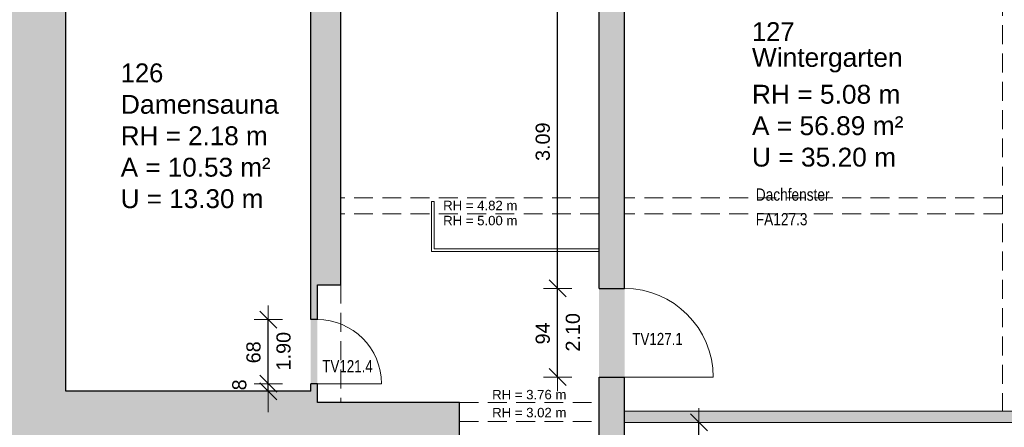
# Model space of a CAD drawing. Header units: metres. Extents: x 306 to 433, y -64 to 7.
# Tile 81 of 93: x 374.36 to 384.8, y -3.83 to 0.49. Entities that reach past the tile are written whole.
import ezdxf

# ---------------------------------------------------------------- set-up
doc = ezdxf.new("R2010")
doc.units = ezdxf.units.M
doc.header["$PDMODE"] = 65
doc.linetypes.add('AUSGEZOGEN', pattern=[0])
doc.linetypes.add('VERDECKT2_S2', pattern=[0.27, 0.2, -0.07])
for name, color, linetype, lineweight in [('Allgemein01', 7, 'AUSGEZOGEN', 13), ('Füllfläche', 7, 'AUSGEZOGEN', 13), ('Maßlinie Allgemein', 7, 'AUSGEZOGEN', 25), ('Möblierung', 7, 'AUSGEZOGEN', 25), ('Standard', 7, 'AUSGEZOGEN', 25), ('Text Allgemein', 7, 'AUSGEZOGEN', 25)]:
    doc.layers.add(name, color=color, linetype=linetype, lineweight=lineweight)
doc.styles.add('ARIAL', font='ARIAL.TTF')
doc.dimstyles.new('DIMSTYLE_12', dxfattribs={"dimtxt": 0.15, "dimasz": 0.3, "dimexe": 0, "dimexo": 1e-06, "dimgap": 0.075, "dimtad": 2, "dimdec": 1, "dimlfac": 100, "dimrnd": 0.5, "dimzin": 4, "dimdsep": 46, "dimtxsty": 'ARIAL', "dimblk1": 'ALL_ML_STRICH', "dimblk2": 'ALL_ML_STRICH', "dimsah": 1, "dimcen": 0, "dimse1": 1, "dimse2": 1, "dimclrd": 7, "dimclre": 7, "dimclrt": 7, "dimadec": 0, "dimazin": 0, "dimtfac": 1, "dimtdec": 0, "dimtix": 1, "dimtmove": 2, "dimatfit": 3, "dimfxl": 0, "dimtvp": 1.2, "dimtzin": 0, "dimlwd": 0, "dimlwe": 13, "dimarcsym": 0})
doc.dimstyles.new('DIMSTYLE_13', dxfattribs={"dimtxt": 0.15, "dimasz": 0.3, "dimexe": 0, "dimexo": 1e-06, "dimgap": 0.075, "dimtad": 2, "dimrnd": 0.005, "dimzin": 4, "dimdsep": 46, "dimtxsty": 'ARIAL', "dimblk1": 'ALL_ML_STRICH', "dimblk2": 'ALL_ML_STRICH', "dimsah": 1, "dimcen": 0, "dimse1": 1, "dimse2": 1, "dimclrd": 7, "dimclre": 7, "dimclrt": 7, "dimadec": 0, "dimazin": 0, "dimtfac": 1, "dimtdec": 0, "dimtix": 1, "dimtmove": 2, "dimatfit": 3, "dimfxl": 0, "dimtzin": 0, "dimlwd": 0, "dimlwe": 13, "dimarcsym": 0})
doc.dimstyles.new('DIMSTYLE_17', dxfattribs={"dimtxt": 0.15, "dimasz": 0.3, "dimexe": 0, "dimexo": 1e-06, "dimgap": 0.075, "dimtad": 2, "dimdec": 3, "dimrnd": 0.005, "dimzin": 4, "dimdsep": 46, "dimtxsty": 'ARIAL', "dimblk1": 'ALL_ML_STRICH', "dimblk2": 'ALL_ML_STRICH', "dimsah": 1, "dimcen": 0, "dimse1": 1, "dimse2": 1, "dimclrd": 7, "dimclre": 7, "dimclrt": 7, "dimadec": 0, "dimazin": 0, "dimtfac": 1, "dimtdec": 0, "dimtix": 1, "dimtmove": 2, "dimatfit": 3, "dimfxl": 0, "dimtzin": 0, "dimlwd": 0, "dimlwe": 13, "dimarcsym": 0})
doc.dimstyles.new('DIMSTYLE_6', dxfattribs={"dimtxt": 0.2, "dimasz": 0.3, "dimexe": 0, "dimexo": 1e-06, "dimgap": 0.1, "dimtad": 2, "dimrnd": 0.005, "dimzin": 4, "dimdsep": 46, "dimtxsty": 'ARIAL', "dimblk1": 'ALL_ML_STRICH', "dimblk2": 'ALL_ML_STRICH', "dimsah": 1, "dimcen": 0, "dimse1": 1, "dimse2": 1, "dimclrd": 7, "dimclre": 7, "dimclrt": 7, "dimadec": 0, "dimazin": 0, "dimtfac": 1, "dimtdec": 0, "dimtix": 1, "dimtmove": 2, "dimatfit": 3, "dimfxl": 0, "dimtzin": 0, "dimlwd": 0, "dimlwe": 13, "dimarcsym": 0})
doc.dimstyles.new('DIMSTYLE_7', dxfattribs={"dimtxt": 0.2, "dimasz": 0.3, "dimexe": 0, "dimexo": 1e-06, "dimgap": 0.1, "dimtad": 2, "dimdec": 1, "dimlfac": 100, "dimrnd": 0.5, "dimzin": 4, "dimdsep": 46, "dimtxsty": 'ARIAL', "dimblk1": 'ALL_ML_STRICH', "dimblk2": 'ALL_ML_STRICH', "dimsah": 1, "dimcen": 0, "dimse1": 1, "dimse2": 1, "dimclrd": 7, "dimclre": 7, "dimclrt": 7, "dimadec": 0, "dimazin": 0, "dimtfac": 1, "dimtdec": 0, "dimtix": 1, "dimtmove": 2, "dimatfit": 3, "dimfxl": 0, "dimtvp": 1.2, "dimtzin": 0, "dimlwd": 0, "dimlwe": 13, "dimarcsym": 0})
doc.dimstyles.new('DIMSTYLE_9', dxfattribs={"dimtxt": 0.15, "dimasz": 0.3, "dimexe": 0, "dimexo": 1e-06, "dimgap": 0.075, "dimtad": 2, "dimdec": 1, "dimlfac": 100, "dimrnd": 0.5, "dimzin": 4, "dimdsep": 46, "dimtxsty": 'ARIAL', "dimblk1": 'ALL_ML_STRICH', "dimblk2": 'ALL_ML_STRICH', "dimsah": 1, "dimcen": 0, "dimse1": 1, "dimse2": 1, "dimclrd": 7, "dimclre": 7, "dimclrt": 7, "dimadec": 0, "dimazin": 0, "dimtfac": 1, "dimtdec": 0, "dimtix": 1, "dimtmove": 2, "dimatfit": 3, "dimfxl": 0, "dimtzin": 0, "dimlwd": 0, "dimlwe": 13, "dimarcsym": 0})

# ---------------------------------------------------------------- blocks, each defined once
blk = doc.blocks.new('ALL_ML_STRICH')
at = {"color": 0, "linetype": 'ByBlock', "lineweight": -2}
for p, q in [((0, -0.5), (0, 0.5)), ((-1, 0), (0.5, 0)), ((-0.3, -0.3), (0.3, 0.3))]:
    blk.add_line(p, q, dxfattribs=at)
blk = doc.blocks.new('*D154')
at = {"layer": 'DEFPOINTS', "color": 7, "linetype": 'AUSGEZOGEN', "lineweight": 13}
for p in [(380.774, 0.735), (377.874, -19.465), (414.044, -19.465)]:
    blk.add_point(p, dxfattribs=at)
at = {"layer": 'Maßlinie Allgemein', "color": 7, "linetype": 'AUSGEZOGEN', "lineweight": -2}
blk.add_line((414.044, -19.465), (414.044, 0.735), dxfattribs=at)
at = {"layer": 'Maßlinie Allgemein', "color": 7, "linetype": 'AUSGEZOGEN', "lineweight": 13, "xscale": 0.3, "yscale": 0.3, "zscale": 0.3}
for p, rotation in [((414.044, 0.735), 90), ((414.044, -19.465), 270)]:
    blk.add_blockref('ALL_ML_STRICH', p, dxfattribs=dict(at, rotation=rotation))
at = {"layer": 'Maßlinie Allgemein', "color": 7, "linetype": 'AUSGEZOGEN', "lineweight": 13, "insert": (413.861, -9.358), "char_height": 0.2, "width": 1, "attachment_point": 5, "rotation": 90, "style": 'ARIAL'}
blk.add_mtext('\\A1;{\\A1;{20.20\\H0.132000;\\S^ ;}}', dxfattribs=at)
blk = doc.blocks.new('*D236')
at = {"layer": 'DEFPOINTS', "color": 7, "linetype": 'AUSGEZOGEN', "lineweight": 13}
for p in [(376.994, -3.445), (377.444, -3.365), (377.444, -3.445)]:
    blk.add_point(p, dxfattribs=at)
at = {"layer": 'Maßlinie Allgemein', "color": 7, "linetype": 'AUSGEZOGEN', "lineweight": -2}
blk.add_line((376.994, -3.445), (376.994, -3.365), dxfattribs=at)
at = {"layer": 'Maßlinie Allgemein', "color": 7, "linetype": 'AUSGEZOGEN', "lineweight": 13, "xscale": 0.3, "yscale": 0.3, "zscale": 0.3}
for p, rotation in [((376.994, -3.445), 270), ((376.994, -3.365), 90)]:
    blk.add_blockref('ALL_ML_STRICH', p, dxfattribs=dict(at, rotation=rotation))
at = {"layer": 'Maßlinie Allgemein', "color": 7, "linetype": 'AUSGEZOGEN', "lineweight": 13, "insert": (376.687, -3.377), "char_height": 0.15, "width": 0.45, "attachment_point": 5, "rotation": 90, "style": 'ARIAL'}
blk.add_mtext('\\A1;{\\A1;{8\\H0.099000;\\S^ ;}}', dxfattribs=at)
blk = doc.blocks.new('*D237')
at = {"layer": 'DEFPOINTS', "color": 7, "linetype": 'AUSGEZOGEN', "lineweight": 13}
for p in [(377.444, -2.685), (376.994, -3.365), (377.444, -3.365)]:
    blk.add_point(p, dxfattribs=at)
at = {"layer": 'Maßlinie Allgemein', "color": 7, "linetype": 'AUSGEZOGEN', "lineweight": -2}
blk.add_line((376.994, -3.365), (376.994, -2.685), dxfattribs=at)
at = {"layer": 'Maßlinie Allgemein', "color": 7, "linetype": 'AUSGEZOGEN', "lineweight": 13, "xscale": 0.3, "yscale": 0.3, "zscale": 0.3}
for p, rotation in [((376.994, -2.685), 90), ((376.994, -3.365), 270)]:
    blk.add_blockref('ALL_ML_STRICH', p, dxfattribs=dict(at, rotation=rotation))
at = {"layer": 'Maßlinie Allgemein', "color": 7, "linetype": 'AUSGEZOGEN', "lineweight": 13, "insert": (377.08, -3.224), "char_height": 0.15, "width": 0.0075, "attachment_point": 1, "rotation": 90, "line_spacing_factor": 0.60241, "style": 'ARIAL'}
blk.add_mtext('\\A1;{1.90\\H0.099000;\\S^ ;}', dxfattribs=at)
at = {"layer": 'Maßlinie Allgemein', "color": 7, "linetype": 'AUSGEZOGEN', "lineweight": 13, "insert": (376.837, -3.032), "char_height": 0.15, "width": 0.6, "attachment_point": 5, "rotation": 90, "style": 'ARIAL'}
blk.add_mtext('\\A1;{\\A1;{68\\H0.099000;\\S^ ;}}', dxfattribs=at)
blk = doc.blocks.new('*D238')
at = {"layer": 'DEFPOINTS', "color": 7, "linetype": 'AUSGEZOGEN', "lineweight": 13}
for p in [(380.504, -2.355), (380.064, -3.295), (380.504, -3.295)]:
    blk.add_point(p, dxfattribs=at)
at = {"layer": 'Maßlinie Allgemein', "color": 7, "linetype": 'AUSGEZOGEN', "lineweight": -2}
blk.add_line((380.064, -3.295), (380.064, -2.355), dxfattribs=at)
at = {"layer": 'Maßlinie Allgemein', "color": 7, "linetype": 'AUSGEZOGEN', "lineweight": 13, "xscale": 0.3, "yscale": 0.3, "zscale": 0.3}
for p, rotation in [((380.064, -2.355), 90), ((380.064, -3.295), 270)]:
    blk.add_blockref('ALL_ML_STRICH', p, dxfattribs=dict(at, rotation=rotation))
at = {"layer": 'Maßlinie Allgemein', "color": 7, "linetype": 'AUSGEZOGEN', "lineweight": 13, "insert": (380.15, -3.024), "char_height": 0.15, "width": 0.0075, "attachment_point": 1, "rotation": 90, "line_spacing_factor": 0.60241, "style": 'ARIAL'}
blk.add_mtext('\\A1;{2.10\\H0.099000;\\S^ ;}', dxfattribs=at)
at = {"layer": 'Maßlinie Allgemein', "color": 7, "linetype": 'AUSGEZOGEN', "lineweight": 13, "insert": (379.907, -2.832), "char_height": 0.15, "width": 0.6, "attachment_point": 5, "rotation": 90, "style": 'ARIAL'}
blk.add_mtext('\\A1;{\\A1;{94\\H0.099000;\\S^ ;}}', dxfattribs=at)
blk = doc.blocks.new('*D239')
at = {"layer": 'DEFPOINTS', "color": 7, "linetype": 'AUSGEZOGEN', "lineweight": 13}
for p in [(380.504, 0.735), (380.064, -2.355), (380.504, -2.355)]:
    blk.add_point(p, dxfattribs=at)
at = {"layer": 'Maßlinie Allgemein', "color": 7, "linetype": 'AUSGEZOGEN', "lineweight": -2}
blk.add_line((380.064, -2.355), (380.064, 0.735), dxfattribs=at)
at = {"layer": 'Maßlinie Allgemein', "color": 7, "linetype": 'AUSGEZOGEN', "lineweight": 13, "xscale": 0.3, "yscale": 0.3, "zscale": 0.3}
for p, rotation in [((380.064, 0.735), 90), ((380.064, -2.355), 270)]:
    blk.add_blockref('ALL_ML_STRICH', p, dxfattribs=dict(at, rotation=rotation))
at = {"layer": 'Maßlinie Allgemein', "color": 7, "linetype": 'AUSGEZOGEN', "lineweight": 13, "insert": (379.907, -0.8), "char_height": 0.15, "width": 0.6, "attachment_point": 5, "rotation": 90, "style": 'ARIAL'}
blk.add_mtext('\\A1;{\\A1;{3.09\\H0.099000;\\S^ ;}}', dxfattribs=at)
blk = doc.blocks.new('*D265')
at = {"layer": 'DEFPOINTS', "color": 7, "linetype": 'AUSGEZOGEN', "lineweight": 13}
for p in [(380.774, -3.775), (380.704, -7.69), (381.564, -7.69)]:
    blk.add_point(p, dxfattribs=at)
at = {"layer": 'Maßlinie Allgemein', "color": 7, "linetype": 'AUSGEZOGEN', "lineweight": -2}
blk.add_line((381.564, -7.69), (381.564, -3.775), dxfattribs=at)
at = {"layer": 'Maßlinie Allgemein', "color": 7, "linetype": 'AUSGEZOGEN', "lineweight": 13, "xscale": 0.3, "yscale": 0.3, "zscale": 0.3}
for p, rotation in [((381.564, -3.775), 90), ((381.564, -7.69), 270)]:
    blk.add_blockref('ALL_ML_STRICH', p, dxfattribs=dict(at, rotation=rotation))
at = {"layer": 'Maßlinie Allgemein', "color": 7, "linetype": 'AUSGEZOGEN', "lineweight": 13, "insert": (381.407, -5.707), "char_height": 0.15, "width": 0.75, "attachment_point": 5, "rotation": 90, "style": 'ARIAL'}
blk.add_mtext('\\A1;{\\A1;{3.91\\H0.099000;\\S5^ ;}}', dxfattribs=at)
blk = doc.blocks.new('*D320')
at = {"layer": 'DEFPOINTS', "color": 7, "linetype": 'AUSGEZOGEN', "lineweight": 13}
for p in [(324.034, 7.065), (324.034, -8.145), (401.824, -19.355)]:
    blk.add_point(p, dxfattribs=at)
at = {"layer": 'Maßlinie Allgemein', "color": 7, "linetype": 'AUSGEZOGEN', "lineweight": -2}
blk.add_line((324.034, 7.065), (401.824, 7.065), dxfattribs=at)
at = {"layer": 'Maßlinie Allgemein', "color": 7, "linetype": 'AUSGEZOGEN', "lineweight": 13, "xscale": 0.3, "yscale": 0.3, "zscale": 0.3, "rotation": 180}
blk.add_blockref('ALL_ML_STRICH', (324.034, 7.065), dxfattribs=at)
at = {"layer": 'Maßlinie Allgemein', "color": 7, "linetype": 'AUSGEZOGEN', "lineweight": 13, "xscale": 0.3, "yscale": 0.3, "zscale": 0.3}
blk.add_blockref('ALL_ML_STRICH', (401.824, 7.065), dxfattribs=at)
at = {"layer": 'Maßlinie Allgemein', "color": 7, "linetype": 'AUSGEZOGEN', "lineweight": 13, "insert": (362.936, 7.248), "char_height": 0.2, "width": 1, "attachment_point": 5, "style": 'ARIAL'}
blk.add_mtext('\\A1;{\\A1;{77.79\\H0.132000;\\S^ ;}}', dxfattribs=at)
blk = doc.blocks.new('*D432')
at = {"layer": 'DEFPOINTS', "color": 7, "linetype": 'AUSGEZOGEN', "lineweight": 13}
for p in [(380.774, 5.265), (380.774, 0.735), (384.884, -3.655)]:
    blk.add_point(p, dxfattribs=at)
at = {"layer": 'Maßlinie Allgemein', "color": 7, "linetype": 'AUSGEZOGEN', "lineweight": -2}
blk.add_line((380.774, 5.265), (384.884, 5.265), dxfattribs=at)
at = {"layer": 'Maßlinie Allgemein', "color": 7, "linetype": 'AUSGEZOGEN', "lineweight": 13, "xscale": 0.3, "yscale": 0.3, "zscale": 0.3, "rotation": 180}
blk.add_blockref('ALL_ML_STRICH', (380.774, 5.265), dxfattribs=at)
at = {"layer": 'Maßlinie Allgemein', "color": 7, "linetype": 'AUSGEZOGEN', "lineweight": 13, "xscale": 0.3, "yscale": 0.3, "zscale": 0.3}
blk.add_blockref('ALL_ML_STRICH', (384.884, 5.265), dxfattribs=at)
at = {"layer": 'Maßlinie Allgemein', "color": 7, "linetype": 'AUSGEZOGEN', "lineweight": 13, "insert": (382.863, 5.445), "char_height": 0.2, "width": 0.8, "attachment_point": 5, "style": 'ARIAL'}
blk.add_mtext('\\A1;{\\A1;{4.11\\H0.132000;\\S^ ;}}', dxfattribs=at)
at = {"layer": 'Maßlinie Allgemein', "color": 7, "linetype": 'AUSGEZOGEN', "lineweight": 13, "insert": (382.565, 5.177), "char_height": 0.2, "width": 0.01, "attachment_point": 1, "line_spacing_factor": 0.60241, "style": 'ARIAL'}
blk.add_mtext('\\A1;{3.02\\H0.132000;\\S^ ;}', dxfattribs=at)
blk = doc.blocks.new('*D433')
at = {"layer": 'DEFPOINTS', "color": 7, "linetype": 'AUSGEZOGEN', "lineweight": 13}
for p in [(384.884, 5.265), (384.884, -3.655), (385.024, -3.655)]:
    blk.add_point(p, dxfattribs=at)
at = {"layer": 'Maßlinie Allgemein', "color": 7, "linetype": 'AUSGEZOGEN', "lineweight": -2}
blk.add_line((384.884, 5.265), (385.024, 5.265), dxfattribs=at)
at = {"layer": 'Maßlinie Allgemein', "color": 7, "linetype": 'AUSGEZOGEN', "lineweight": 13, "xscale": 0.3, "yscale": 0.3, "zscale": 0.3}
blk.add_blockref('ALL_ML_STRICH', (385.024, 5.265), dxfattribs=at)
at = {"layer": 'Maßlinie Allgemein', "color": 7, "linetype": 'AUSGEZOGEN', "lineweight": 13, "xscale": 0.3, "yscale": 0.3, "zscale": 0.3, "rotation": 180}
blk.add_blockref('ALL_ML_STRICH', (384.884, 5.265), dxfattribs=at)
at = {"layer": 'Maßlinie Allgemein', "color": 7, "linetype": 'AUSGEZOGEN', "lineweight": 13, "insert": (384.946, 5.595), "char_height": 0.2, "width": 0.8, "attachment_point": 5, "style": 'ARIAL'}
blk.add_mtext('\\A1;{\\A1;{14\\H0.132000;\\S^ ;}}', dxfattribs=at)

msp = doc.modelspace()

# ---------------------------------------------------------------- hatches: boundary and pattern name
at = {"layer": 'Füllfläche', "linetype": 'AUSGEZOGEN', "lineweight": 25}
for color, points in [(254, [(374.7245, 1.2646), (358.0345, 1.2646), (358.0345, 0.7746), (358.6445, 0.7746), (358.6445, 0.8146), (359.3601, 0.8146), (359.3601, 0.6246), (373.2445, 0.6246), (373.2445, 0.7746), (374.1845, 0.7746), (374.1845, -3.6354), (373.9645, -3.6354), (373.9645, -4.0154), (374.1845, -4.0154), (374.1845, -8.4254), (373.9645, -8.4254), (373.9645, -8.8054), (374.1845, -8.8054), (374.1845, -13.2154), (373.9645, -13.2154), (373.9645, -13.5954), (374.1845, -13.5954), (374.1845, -18.0054), (373.9645, -18.0054), (373.9645, -18.3854), (374.1845, -18.3854), (374.1845, -22.7954), (373.9645, -22.7954), (373.9645, -23.1754), (374.7245, -23.1754), (374.7245, -23.0754), (375.0145, -23.0754), (375.0145, -22.6954), (374.7345, -22.6954), (374.7345, -19.6954), (377.0745, -19.6954), (377.0745, -19.7554), (378.9445, -19.7554), (378.9445, -21.1654), (379.2145, -21.1654), (379.2145, -20.6854), (379.4945, -20.6854), (379.4945, -20.4554), (380.3345, -20.4554), (380.3345, -19.7554), (381.8445, -19.7554), (381.8445, -20.4654), (382.4445, -20.4654), (382.4445, -19.6654), (384.9345, -19.6654), (384.9345, -19.7554), (385.3745, -19.7554), (385.3745, -19.6654), (385.6145, -19.6654), (385.6145, -19.8654), (385.8045, -19.8654), (385.8045, -19.4654), (377.8745, -19.4654), (377.8745, -17.6554), (377.8045, -17.6554), (377.8045, -19.3454), (374.7045, -19.3454), (374.7045, -16.1154), (377.8045, -16.1154), (377.8045, -16.9254), (377.8745, -16.9254), (377.8745, -15.9954), (377.9045, -15.9954), (377.9045, -15.6554), (374.7245, -15.6554), (374.7245, -13.0654), (377.9045, -13.0654), (377.9045, -12.7254), (377.8645, -12.7254), (377.8645, -10.9254), (377.7945, -10.9254), (377.7945, -12.6054), (374.6945, -12.6054), (374.6945, -9.4054), (377.5245, -9.4054), (377.5245, -10.0854), (377.7945, -10.0854), (377.7945, -10.1254), (377.8645, -10.1254), (377.8645, -9.7454), (377.9045, -9.7454), (377.9045, -8.6854), (377.7745, -8.6854), (377.7745, -8.9754), (374.7245, -8.9754), (374.7245, -7.0854), (377.7745, -7.0854), (377.7745, -7.9954), (377.9045, -7.9954), (377.9045, -6.7654), (377.9845, -6.7654), (377.9845, -6.6954), (374.8445, -6.6954), (374.8445, -3.9254), (378.7045, -3.9254), (378.7045, -6.6954), (378.6645, -6.6954), (378.6645, -6.7654), (378.8245, -6.7654), (378.8245, -6.8354), (379.0245, -6.8354), (379.0245, -3.5654), (377.5145, -3.5654), (377.5145, -3.3654), (377.4445, -3.3654), (377.4445, -3.4454), (374.8445, -3.4454), (374.8445, 0.6046), (377.4445, 0.6046), (377.4445, -2.6854), (377.5145, -2.6854), (377.5145, -2.3154), (377.7645, -2.3154), (377.7645, 0.7346), (380.5045, 0.7346), (380.5045, -2.3554), (380.7745, -2.3554), (380.7745, 0.7346), (393.8145, 0.7346), (393.8145, -3.9554), (394.1845, -3.9554), (394.1845, 1.1146), (374.7245, 1.1146)]), (30, [(380.5045, -3.2954), (380.7745, -3.2954), (380.7745, -2.3554), (380.5045, -2.3554)]), (30, [(377.4445, -3.3654), (377.5145, -3.3654), (377.5145, -2.6854), (377.4445, -2.6854)]), (254, [(380.5045, -6.8354), (380.7745, -6.8354), (380.7745, -3.2954), (380.5045, -3.2954)]), (161, [(380.7745, -3.7754), (384.8845, -3.7754), (384.8845, -3.6554), (380.7745, -3.6554)])]:
    msp.add_hatch(color=color, dxfattribs=at).paths.add_polyline_path(points)

# ---------------------------------------------------------------- linework, layer by layer
at = {"layer": 'Allgemein01', "color": 7, "linetype": 'AUSGEZOGEN', "lineweight": 25}
for p, q in [((377.7645, -2.3154), (377.7645, 0.7346)), ((380.5045, -2.3554), (380.5045, 0.7346)), ((380.7745, -2.3554), (380.7745, 0.7346)), ((374.8445, -3.4454), (374.8445, 0.6046)), ((377.4445, -2.6854), (377.4445, 0.6046)), ((377.5145, -2.3154), (377.7645, -2.3154)), ((377.5145, -2.6854), (377.5145, -2.3154)), ((380.5045, -2.3554), (380.7745, -2.3554)), ((377.5145, -2.6854), (377.4445, -2.6854)), ((380.5045, -3.2954), (380.7745, -3.2954)), ((380.5045, -7.5554), (380.5045, -3.2954)), ((380.7745, -7.5554), (380.7745, -3.2954)), ((377.4445, -3.4454), (374.8445, -3.4454)), ((377.5145, -3.3654), (377.4445, -3.3654)), ((377.4445, -3.4454), (377.4445, -3.3654)), ((377.5145, -3.5654), (377.5145, -3.3654)), ((379.0245, -3.5654), (377.5145, -3.5654)), ((379.0245, -6.8354), (379.0245, -3.5654))]:
    msp.add_line(p, q, dxfattribs=at)
at = {"layer": 'Allgemein01', "color": 7, "linetype": 'VERDECKT2_S2', "lineweight": 13}
for p, q in [((384.7845, 0.7346), (384.7845, -3.6554)), ((380.5045, -1.3954), (377.7645, -1.3954)), ((384.7845, -1.3954), (380.7745, -1.3954)), ((380.5045, -1.5654), (377.7645, -1.5654)), ((384.7845, -1.5654), (380.7745, -1.5654)), ((377.7645, -2.3154), (377.7645, -3.5654)), ((379.0245, -3.5654), (380.5045, -3.5654)), ((379.0245, -3.7654), (380.5045, -3.7654))]:
    msp.add_line(p, q, dxfattribs=at)
at = {"layer": 'Allgemein01', "color": 7, "linetype": 'AUSGEZOGEN', "lineweight": 18}
for p, q in [((380.7745, -3.2954), (381.7145, -3.2954)), ((377.5145, -3.3654), (378.1945, -3.3654)), ((384.8845, -3.6554), (380.7745, -3.6554)), ((384.8845, -3.7754), (380.7745, -3.7754))]:
    msp.add_line(p, q, dxfattribs=at)
for centre, radius in [((380.7745, -3.2954), 0.94), ((377.5145, -3.3654), 0.68)]:
    msp.add_arc(centre, radius, 0, 90, dxfattribs=at)
at = {"layer": 'Möblierung', "color": 7, "linetype": 'AUSGEZOGEN', "lineweight": 13}
for p, q in [((378.7245, -1.9654), (378.7245, -1.4354)), ((378.7245, -1.4354), (378.7545, -1.4354)), ((378.7545, -1.4354), (378.7545, -1.9354)), ((380.5045, -1.9654), (378.7245, -1.9654)), ((378.7545, -1.9354), (380.5045, -1.9354))]:
    msp.add_line(p, q, dxfattribs=at)

# ---------------------------------------------------------------- texts
at = {"layer": 'Standard', "color": 7, "linetype": 'AUSGEZOGEN', "lineweight": 25, "char_height": 0.2, "attachment_point": 7, "style": 'ARIAL'}
for s, insert, width in [('\\W0.97;127', (382.1263, 0.2668), 0.567107), ('\\W1.00;Wintergarten', (382.1263, -0.0665), 1.707021), ('\\W0.97;126', (375.4276, -0.1732), 0.567107), ('\\W1.00;RH = 5.08 m', (382.1263, -0.3999), 1.680139), ('\\W1.01;Damensauna', (375.4276, -0.5065), 1.773943), ('\\W1.00;A = 56.89 m²', (382.1263, -0.7332), 1.710062), ('\\W0.99;RH = 2.18 m', (375.4276, -0.8399), 1.679171), ('\\W0.99;A = 10.53 m²', (375.4276, -1.1732), 1.709114), ('\\W1.00;U = 35.20 m', (382.1263, -1.0665), 1.63346), ('\\W0.99;U = 13.30 m', (375.4276, -1.5065), 1.632463)]:
    msp.add_mtext(s, dxfattribs=dict(at, insert=insert, width=width))
at = {"layer": 'Text Allgemein', "color": 7, "linetype": 'AUSGEZOGEN', "lineweight": 25, "insert": (382.1263, -1.2955), "char_height": 0.13, "width": 0.925708, "attachment_point": 1, "line_spacing_factor": 1.204819, "style": 'ARIAL'}
msp.add_mtext('\\A1;{\\fArial|i0|b0;\\H0.130000;\\W0.800000;\\C7; Dachfenster }\\P{\\fArial|i0|b0;\\H0.130000;\\W0.800000;\\C7; FA127.3}\\P', dxfattribs=at)
at = {"layer": 'Text Allgemein', "color": 7, "linetype": 'AUSGEZOGEN', "lineweight": 25, "style": 'ARIAL'}
for s, insert, char_height, width, attachment_point in [('\\W1.00;RH = 4.82 m', (378.8495, -1.5271), 0.1, 0.84007, 7), ('\\W1.00;RH = 5.00 m', (378.8495, -1.6871), 0.1, 0.84007, 7), ('\\W0.78;TV127.1', (381.1245, -2.8913), 0.13, 0.601815, 5), ('\\W0.78;TV121.4', (377.8345, -3.1794), 0.13, 0.601815, 5), ('\\W1.00;RH = 3.76 m', (379.3695, -3.5321), 0.1, 0.84007, 7), ('\\W1.00;RH = 3.02 m', (379.3695, -3.7221), 0.1, 0.84007, 7)]:
    msp.add_mtext(s, dxfattribs=dict(at, insert=insert, char_height=char_height, width=width, attachment_point=attachment_point))

# ---------------------------------------------------------------- dimensions: what is measured, and where the dimension line sits
at = {"layer": 'Maßlinie Allgemein', "color": 7, "linetype": 'AUSGEZOGEN', "lineweight": 13}
for base, p1, p2, dimstyle, picture, middle in [((401.8245, 7.0646), (324.0345, -8.1454), (401.8245, -19.3554), 'DIMSTYLE_6', '*D320', (362.936, 7.248)), ((385.0245, 5.2646), (384.8845, -3.6554), (385.0245, -3.6554), 'DIMSTYLE_7', '*D433', (384.9458, 5.5946))]:
    dim = msp.add_linear_dim(base=base, p1=p1, p2=p2, dimstyle=dimstyle, override={"dimpost": '<>', "dimclrd": 7, "dimclre": 7, "dimclrt": 7, "dimlwd": 0, "dimlwe": 13}, dxfattribs=at)
    dim.commit()
    dim.dimension.update_dxf_attribs({"geometry": picture, "text_midpoint": middle, "dimtype": 160})
dim = msp.add_linear_dim(base=(384.8845, 5.2646), p1=(380.7745, 0.7346), p2=(384.8845, -3.6554), text='<>\\X\\A1;{3.02\\H0.132000;\\S^ ;}', dimstyle='DIMSTYLE_6', override={"dimpost": '<>', "dimclrd": 7, "dimclre": 7, "dimclrt": 7, "dimlwd": 0, "dimlwe": 13}, dxfattribs=at)
dim.commit()
dim.dimension.update_dxf_attribs({"geometry": '*D432', "text_midpoint": (382.8632, 5.4446), "dimtype": 160})
for base, p1, p2, dimstyle, picture, middle in [((414.0445, 0.7346), (377.8745, -19.4654), (380.7745, 0.7346), 'DIMSTYLE_6', '*D154', (413.8611, -9.3583)), ((380.0645, 0.7346), (380.5045, -2.3554), (380.5045, 0.7346), 'DIMSTYLE_13', '*D239', (379.9068, -0.7997)), ((376.9945, -3.3654), (377.4445, -3.4454), (377.4445, -3.3654), 'DIMSTYLE_12', '*D236', (376.6869, -3.3766)), ((381.5645, -3.7754), (380.7045, -7.6904), (380.7745, -3.7754), 'DIMSTYLE_17', '*D265', (381.4068, -5.7068))]:
    dim = msp.add_linear_dim(base=base, p1=p1, p2=p2, angle=90, dimstyle=dimstyle, override={"dimpost": '<>', "dimclrd": 7, "dimclre": 7, "dimclrt": 7, "dimlwd": 0, "dimlwe": 13}, dxfattribs=at)
    dim.commit()
    dim.dimension.update_dxf_attribs({"geometry": picture, "text_midpoint": middle, "dimtype": 160})
for base, p1, p2, text, picture, middle in [((380.0645, -2.3554), (380.5045, -3.2954), (380.5045, -2.3554), '<>\\X\\A1;{2.10\\H0.099000;\\S^ ;}', '*D238', (379.9069, -2.8319)), ((376.9945, -2.6854), (377.4445, -3.3654), (377.4445, -2.6854), '<>\\X\\A1;{1.90\\H0.099000;\\S^ ;}', '*D237', (376.8369, -3.0323))]:
    dim = msp.add_linear_dim(base=base, p1=p1, p2=p2, angle=90, text=text, dimstyle='DIMSTYLE_9', override={"dimpost": '<>', "dimclrd": 7, "dimclre": 7, "dimclrt": 7, "dimlwd": 0, "dimlwe": 13}, dxfattribs=at)
    dim.commit()
    dim.dimension.update_dxf_attribs({"geometry": picture, "text_midpoint": middle, "dimtype": 160})

doc.saveas('drawing.dxf')
